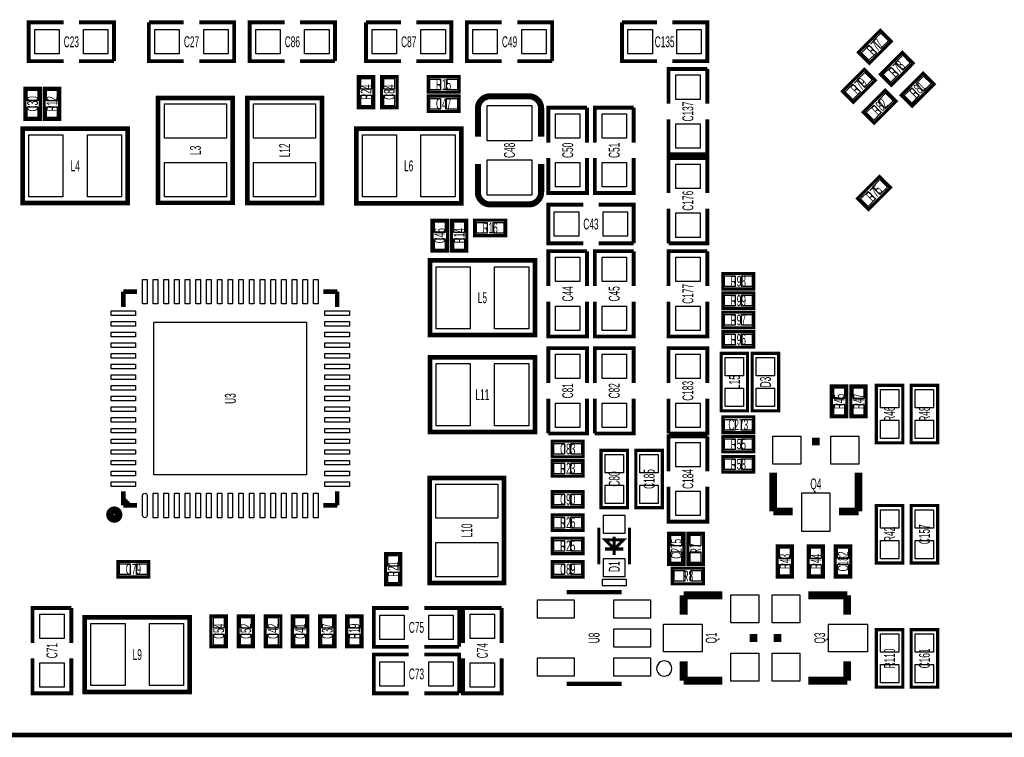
# Model space of a CAD drawing. Extents: x -5.4 to 82.1, y -0.1 to 50.1.
# Tile 2 of 4: x 13.8 to 46, y -0.1 to 23.4. Entities that reach past the tile are written whole.
import ezdxf
from ezdxf.enums import TextEntityAlignment as Align

# ---------------------------------------------------------------- set-up
doc = ezdxf.new("R2010")
doc.units = 0
doc.layers.add('DXF', color=2, linetype='CONTINUOUS')

msp = doc.modelspace()

# ---------------------------------------------------------------- linework, layer by layer
at = {"layer": 'DXF'}
for points in [[(0.508, 50.000103), (0, 49.492103), (0, 1.999996, 0.414214), (1.999996, 0), (79.999992, 0, 0.414214), (81.999988, 1.999996), (81.999988, 49.492103), (81.491988, 50.000103), (43.500091, 50.000103), (43.500091, 46.750199), (43.499888, 46.750199, -1.000207), (42.500093, 46.750199), (42.500093, 50.000103)], [(17.975834, 7.841005), (17.975834, 7.190765, -1), (17.825974, 7.190765), (17.825974, 7.841005, -1)], [(35.163582, 2.175002, 1), (34.663618, 2.174998, 1)]]:
    msp.add_lwpolyline(points, format="xyb", close=True, dxfattribs=at)
for points, const_width in [([(15.24, 22.065005), (14.097, 22.065005), (14.097, 23.335005), (15.24, 23.335005)], 0.127), ([(15.748, 23.335005), (16.891, 23.335005), (16.891, 22.065005)], 0.127), ([(19.177, 22.065005), (18.034, 22.065005), (18.034, 23.335005)], 0.127), ([(18.034, 23.335005), (19.177, 23.335005)], 0.127), ([(19.685, 23.335005), (20.828, 23.335005), (20.828, 22.065005), (19.685, 22.065005)], 0.127), ([(22.479, 22.065005), (21.336, 22.065005), (21.336, 23.335005), (22.479, 23.335005)], 0.127), ([(22.987, 23.335005), (24.13, 23.335005), (24.13, 22.065005)], 0.127), ([(26.289, 22.065005), (25.146, 22.065005), (25.146, 23.335005)], 0.127), ([(25.146, 23.335005), (26.289, 23.335005)], 0.127), ([(26.797, 23.335005), (27.94, 23.335005), (27.94, 22.065005), (26.797, 22.065005)], 0.127), ([(29.591, 22.065005), (28.448, 22.065005), (28.448, 23.335005), (29.591, 23.335005)], 0.127), ([(30.099, 23.335005), (31.242, 23.335005), (31.242, 22.065005)], 0.127), ([(34.671, 22.065005), (33.528, 22.065005), (33.528, 23.335005)], 0.127), ([(33.528, 23.335005), (34.671, 23.335005)], 0.127), ([(35.179, 23.335005), (36.322, 23.335005), (36.322, 22.065005), (35.179, 22.065005)], 0.127), ([(41.990061, 23.074452), (41.271647, 22.356039), (41.630854, 21.996832), (42.349268, 22.715245), (41.990061, 23.074452)], 0.1016), ([(42.708474, 22.356039), (41.990061, 21.637625), (42.349268, 21.278418), (43.067681, 21.996832), (42.708474, 22.356039)], 0.1016), ([(16.891, 22.065005), (15.748, 22.065005)], 0.127), ([(24.13, 22.065005), (22.987, 22.065005)], 0.127), ([(31.242, 22.065005), (30.099, 22.065005)], 0.127), ([(25.4, 20.541005), (25.4, 21.557005), (24.892, 21.557005), (24.892, 20.541005), (25.4, 20.541005)], 0.1016), ([(26.162, 20.541005), (26.162, 21.557005), (25.654, 21.557005), (25.654, 20.541005), (26.162, 20.541005)], 0.1016), ([(28.194, 21.557005), (27.178, 21.557005), (27.178, 21.049005), (28.194, 21.049005), (28.194, 21.557005)], 0.1016), ([(35.052, 20.668005), (35.052, 21.811005), (36.322, 21.811005)], 0.127), ([(36.322, 21.811005), (36.322, 20.668005)], 0.127), ([(41.463798, 21.79386), (40.745385, 21.075447), (41.104591, 20.71624), (41.823005, 21.434654), (41.463798, 21.79386)], 0.1016), ([(43.390998, 21.673541), (42.672584, 20.955127), (43.031791, 20.59592), (43.750205, 21.314334), (43.390998, 21.673541)], 0.1016), ([(13.97, 21.176005), (13.97, 20.160005), (14.478, 20.160005), (14.478, 21.176005), (13.97, 21.176005)], 0.1016), ([(14.605, 21.176005), (14.605, 20.160005), (15.113, 20.160005), (15.113, 21.176005), (14.605, 21.176005)], 0.1016), ([(28.194, 20.922005), (27.178, 20.922005), (27.178, 20.414005), (28.194, 20.414005), (28.194, 20.922005)], 0.1016), ([(42.146296, 21.111362), (41.427883, 20.392949), (41.787089, 20.033742), (42.505503, 20.752156), (42.146296, 21.111362)], 0.1016), ([(18.33499, 20.862823), (18.33499, 17.425187), (20.775168, 17.425187), (20.775168, 20.863077), (18.33499, 20.863077), (18.33499, 20.862823)], 0.1524), ([(23.70201, 17.425187), (23.70201, 20.862823), (21.261832, 20.862823), (21.261832, 17.424933), (23.70201, 17.424933), (23.70201, 17.425187)], 0.1524), ([(28.80995, 20.514081), (28.80995, 19.594093)], 0.199898), ([(31.115, 19.398005), (31.115, 20.541005), (32.385, 20.541005)], 0.127), ([(32.385, 20.541005), (32.385, 19.398005)], 0.127), ([(32.639, 19.398005), (32.639, 20.541005), (33.909, 20.541005)], 0.127), ([(33.909, 20.541005), (33.909, 19.398005)], 0.127), ([(36.322, 20.160005), (36.322, 19.017005), (35.052, 19.017005), (35.052, 20.160005)], 0.127), ([(17.339818, 19.859015), (13.902182, 19.859015), (13.902182, 17.418837), (17.340072, 17.418837), (17.340072, 19.859015), (17.339818, 19.859015)], 0.1524), ([(24.824182, 17.412995), (28.261818, 17.412995), (28.261818, 19.853173), (24.823928, 19.853173), (24.823928, 17.412995), (24.824182, 17.412995)], 0.1524), ([(30.88005, 17.773929), (30.88005, 18.693917)], 0.199898), ([(32.385, 18.890005), (32.385, 17.747005), (31.115, 17.747005), (31.115, 18.890005)], 0.127), ([(33.909, 18.890005), (33.909, 17.747005), (32.639, 17.747005), (32.639, 18.890005)], 0.127), ([(35.052, 17.747005), (35.052, 18.890005), (36.322, 18.890005), (36.322, 17.747005)], 0.127), ([(41.962603, 18.285816), (41.24419, 17.567402), (41.603397, 17.208195), (42.32181, 17.926609), (41.962603, 18.285816)], 0.1016), ([(32.258, 16.096005), (31.115, 16.096005), (31.115, 17.366005), (32.258, 17.366005)], 0.127), ([(32.766, 17.366005), (33.909, 17.366005), (33.909, 16.096005)], 0.127), ([(36.322, 17.239005), (36.322, 16.096005), (35.052, 16.096005)], 0.127), ([(35.052, 16.096005), (35.052, 17.239005)], 0.127), ([(27.813, 15.842005), (27.813, 16.858005), (27.305, 16.858005), (27.305, 15.842005), (27.813, 15.842005)], 0.1016), ([(28.448, 15.842005), (28.448, 16.858005), (27.94, 16.858005), (27.94, 15.842005), (28.448, 15.842005)], 0.1016), ([(28.702, 16.350005), (29.718, 16.350005), (29.718, 16.858005), (28.702, 16.858005), (28.702, 16.350005)], 0.1016), ([(33.909, 16.096005), (32.766, 16.096005)], 0.127), ([(31.115, 14.699005), (31.115, 15.842005), (32.385, 15.842005)], 0.127), ([(32.385, 15.842005), (32.385, 14.699005)], 0.127), ([(32.639, 14.699005), (32.639, 15.842005), (33.909, 15.842005)], 0.127), ([(33.909, 15.842005), (33.909, 14.699005)], 0.127), ([(35.052, 14.699005), (35.052, 15.842005), (36.322, 15.842005)], 0.127), ([(36.322, 15.842005), (36.322, 14.699005)], 0.127), ([(30.674818, 15.541015), (27.237182, 15.541015), (27.237182, 13.100837), (30.675072, 13.100837), (30.675072, 15.541015), (30.674818, 15.541015)], 0.1524), ([(37.846, 15.113), (36.83, 15.113), (36.83, 14.605), (37.846, 14.605), (37.846, 15.113)], 0.1016), ([(17.20088, 14.516125), (17.641062, 14.516125)], 0.150114), ([(17.20088, 14.516125), (17.20088, 14.015999)], 0.150114), ([(24.20112, 14.516125), (23.751032, 14.516125)], 0.150114), ([(24.20112, 14.516125), (24.20112, 14.015999)], 0.150114), ([(37.846, 14.478), (36.83, 14.478), (36.83, 13.97), (37.846, 13.97), (37.846, 14.478)], 0.1016), ([(32.385, 14.191005), (32.385, 13.048005), (31.115, 13.048005), (31.115, 14.191005)], 0.127), ([(33.909, 14.191005), (33.909, 13.048005), (32.639, 13.048005), (32.639, 14.191005)], 0.127), ([(36.322, 14.191005), (36.322, 13.048005), (35.052, 13.048005), (35.052, 14.191005)], 0.127), ([(36.83, 13.335), (37.846, 13.335), (37.846, 13.843), (36.83, 13.843), (36.83, 13.335)], 0.1016), ([(36.83, 12.7), (37.846, 12.7), (37.846, 13.208), (36.83, 13.208), (36.83, 12.7)], 0.1016), ([(31.115, 11.524005), (31.115, 12.667005), (32.385, 12.667005), (32.385, 11.524005)], 0.127), ([(32.639, 11.524005), (32.639, 12.667005), (33.909, 12.667005), (33.909, 11.524005)], 0.127), ([(35.052, 11.524005), (35.052, 12.667005), (36.322, 12.667005), (36.322, 11.524005)], 0.127), ([(30.674818, 12.366015), (27.237182, 12.366015), (27.237182, 9.925837), (30.675072, 9.925837), (30.675072, 12.366015), (30.674818, 12.366015)], 0.1524), ([(37.6428, 12.4968), (37.6428, 10.6172), (36.7792, 10.6172), (36.7792, 12.4968), (37.6428, 12.4968)], 0.1016), ([(38.6588, 12.4968), (38.6588, 10.6172), (37.7952, 10.6172), (37.7952, 12.4968), (38.6588, 12.4968)], 0.1016), ([(40.894, 10.414), (40.894, 11.43), (40.386, 11.43), (40.386, 10.414), (40.894, 10.414)], 0.1016), ([(41.529, 10.414), (41.529, 11.43), (41.021, 11.43), (41.021, 10.414), (41.529, 10.414)], 0.1016), ([(42.7228, 11.447805), (42.7228, 9.568205), (41.8592, 9.568205), (41.8592, 11.447805), (42.7228, 11.447805)], 0.1016), ([(43.0022, 9.568205), (43.0022, 11.447805), (43.8658, 11.447805), (43.8658, 9.568205), (43.0022, 9.568205)], 0.1016), ([(32.385, 11.016005), (32.385, 9.873005), (31.115, 9.873005)], 0.127), ([(31.115, 9.873005), (31.115, 11.016005)], 0.127), ([(33.909, 11.016005), (33.909, 9.873005), (32.639, 9.873005)], 0.127), ([(32.639, 9.873005), (32.639, 11.016005)], 0.127), ([(36.322, 11.016005), (36.322, 9.873005), (35.052, 9.873005)], 0.127), ([(35.052, 9.873005), (35.052, 11.016005)], 0.127), ([(36.83, 9.906), (37.846, 9.906), (37.846, 10.414), (36.83, 10.414), (36.83, 9.906)], 0.1016), ([(35.052, 8.636), (35.052, 9.779), (36.322, 9.779)], 0.127), ([(36.322, 9.779), (36.322, 8.636)], 0.127), ([(36.83, 9.271), (37.846, 9.271), (37.846, 9.779), (36.83, 9.779), (36.83, 9.271)], 0.1016), ([(40.005, 9.606305), (39.751, 9.606305)], 0.254), ([(31.242, 9.111005), (32.258, 9.111005), (32.258, 9.619005), (31.242, 9.619005), (31.242, 9.111005)], 0.1016), ([(33.7058, 9.3218), (33.7058, 7.4422), (32.8422, 7.4422), (32.8422, 9.3218), (33.7058, 9.3218)], 0.1016), ([(34.8488, 9.3218), (34.8488, 7.4422), (33.9852, 7.4422), (33.9852, 9.3218), (34.8488, 9.3218)], 0.1016), ([(31.242, 8.476005), (32.258, 8.476005), (32.258, 8.984005), (31.242, 8.984005), (31.242, 8.476005)], 0.1016), ([(36.83, 8.6106), (37.846, 8.6106), (37.846, 9.1186), (36.83, 9.1186), (36.83, 8.6106)], 0.1016), ([(38.481, 7.320305), (38.481, 8.590305)], 0.254), ([(41.275, 7.320305), (41.275, 8.590305)], 0.254), ([(27.22499, 8.416823), (27.22499, 4.979187), (29.665168, 4.979187), (29.665168, 8.417077), (27.22499, 8.417077), (27.22499, 8.416823)], 0.1524), ([(36.322, 8.128), (36.322, 6.985), (35.052, 6.985), (35.052, 8.128)], 0.127), ([(17.20088, 7.515885), (17.20088, 7.975879)], 0.150114), ([(17.401032, 7.515885), (17.20088, 7.716037)], 0.150114), ([(24.20112, 7.515885), (24.20112, 7.975879)], 0.150114), ([(31.242, 7.460005), (32.258, 7.460005), (32.258, 7.968005), (31.242, 7.968005), (31.242, 7.460005)], 0.1016), ([(17.20088, 7.515885), (17.641062, 7.515885)], 0.150114), ([(24.20112, 7.515885), (23.751032, 7.515885)], 0.150114), ([(39.116, 7.320305), (38.481, 7.320305)], 0.254), ([(40.64, 7.320305), (41.275, 7.320305)], 0.254), ([(41.8592, 5.631205), (41.8592, 7.510805), (42.7228, 7.510805), (42.7228, 5.631205), (41.8592, 5.631205)], 0.1016), ([(43.0022, 5.631205), (43.0022, 7.510805), (43.8658, 7.510805), (43.8658, 5.631205), (43.0022, 5.631205)], 0.1016), ([(31.242, 6.698005), (32.258, 6.698005), (32.258, 7.206005), (31.242, 7.206005), (31.242, 6.698005)], 0.1016), ([(32.774001, 5.590007), (32.774001, 6.790004)], 0.1), ([(33.773999, 5.590007), (33.773999, 6.790004)], 0.1), ([(32.258, 6.444005), (31.242, 6.444005), (31.242, 5.936005), (32.258, 5.936005), (32.258, 6.444005)], 0.1016), ([(33.274, 5.890006), (33.274, 6.490005)], 0.1), ([(35.56, 5.588), (35.56, 6.604), (35.052, 6.604), (35.052, 5.588), (35.56, 5.588)], 0.1016), ([(35.687, 6.604), (35.687, 5.588), (36.195, 5.588), (36.195, 6.604), (35.687, 6.604)], 0.1016), ([(32.974001, 6.390005), (33.274, 6.090006), (33.573999, 6.390005), (32.974001, 6.390005)], 0.1), ([(32.974001, 6.090006), (33.573999, 6.090006)], 0.1), ([(39.116, 5.174005), (39.116, 6.190005), (38.608, 6.190005), (38.608, 5.174005), (39.116, 5.174005)], 0.1016), ([(40.132, 5.174005), (40.132, 6.190005), (39.624, 6.190005), (39.624, 5.174005), (40.132, 5.174005)], 0.1016), ([(41.021, 5.174005), (41.021, 6.190005), (40.513, 6.190005), (40.513, 5.174005), (41.021, 5.174005)], 0.1016), ([(26.289, 4.920005), (26.289, 5.936005), (25.781, 5.936005), (25.781, 4.920005), (26.289, 4.920005)], 0.1016), ([(18.034, 5.682005), (17.018, 5.682005), (17.018, 5.174005), (18.034, 5.174005), (18.034, 5.682005)], 0.1016), ([(31.242, 5.174005), (32.258, 5.174005), (32.258, 5.682005), (31.242, 5.682005), (31.242, 5.174005)], 0.1016), ([(35.179, 4.953), (36.195, 4.953), (36.195, 5.461), (35.179, 5.461), (35.179, 4.953)], 0.1016), ([(31.713602, 4.674997), (33.513598, 4.674997)], 0.150012), ([(35.5473, 3.937), (35.5473, 4.572)], 0.254), ([(35.5473, 4.572), (36.8173, 4.572)], 0.254), ([(40.9067, 4.572), (39.6367, 4.572)], 0.254), ([(40.9067, 3.937), (40.9067, 4.572)], 0.254), ([(14.224, 3.015005), (14.224, 4.158005), (15.494, 4.158005)], 0.127), ([(15.494, 4.158005), (15.494, 3.015005)], 0.127), ([(26.543, 2.888005), (25.4, 2.888005), (25.4, 4.158005), (26.543, 4.158005)], 0.127), ([(27.051, 4.158005), (28.194, 4.158005), (28.194, 2.888005)], 0.127), ([(28.321, 3.015005), (28.321, 4.158005), (29.591, 4.158005)], 0.127), ([(29.591, 4.158005), (29.591, 3.015005)], 0.127), ([(15.934182, 1.410995), (19.371818, 1.410995), (19.371818, 3.851173), (15.933928, 3.851173), (15.933928, 1.410995), (15.934182, 1.410995)], 0.1524), ([(20.066, 3.904005), (20.066, 2.888005), (20.574, 2.888005), (20.574, 3.904005), (20.066, 3.904005)], 0.1016), ([(20.955, 3.904005), (20.955, 2.888005), (21.463, 2.888005), (21.463, 3.904005), (20.955, 3.904005)], 0.1016), ([(21.844, 3.904005), (21.844, 2.888005), (22.352, 2.888005), (22.352, 3.904005), (21.844, 3.904005)], 0.1016), ([(22.733, 3.904005), (22.733, 2.888005), (23.241, 2.888005), (23.241, 3.904005), (22.733, 3.904005)], 0.1016), ([(23.622, 3.904005), (23.622, 2.888005), (24.13, 2.888005), (24.13, 3.904005), (23.622, 3.904005)], 0.1016), ([(24.511, 3.904005), (24.511, 2.888005), (25.019, 2.888005), (25.019, 3.904005), (24.511, 3.904005)], 0.1016), ([(37.8333, 3.048), (37.8333, 3.302)], 0.254), ([(38.6207, 3.302), (38.6207, 3.048)], 0.254), ([(41.8592, 1.567205), (41.8592, 3.446805), (42.7228, 3.446805), (42.7228, 1.567205), (41.8592, 1.567205)], 0.1016), ([(43.0022, 1.567205), (43.0022, 3.446805), (43.8658, 3.446805), (43.8658, 1.567205), (43.0022, 1.567205)], 0.1016), ([(28.194, 2.888005), (27.051, 2.888005)], 0.127), ([(26.543, 1.364005), (25.4, 1.364005), (25.4, 2.634005), (26.543, 2.634005)], 0.127), ([(27.051, 2.634005), (28.194, 2.634005), (28.194, 1.364005)], 0.127), ([(15.494, 2.507005), (15.494, 1.364005), (14.224, 1.364005), (14.224, 2.507005)], 0.127), ([(29.591, 2.507005), (29.591, 1.364005), (28.321, 1.364005), (28.321, 2.507005)], 0.127), ([(35.5473, 2.413), (35.5473, 1.778)], 0.254), ([(40.9067, 2.413), (40.9067, 1.778)], 0.254), ([(33.513598, 1.675003), (31.713602, 1.675003)], 0.150012), ([(35.5473, 1.778), (36.8173, 1.778)], 0.254), ([(40.9067, 1.778), (39.6367, 1.778)], 0.254), ([(28.194, 1.364005), (27.051, 1.364005)], 0.127), ([(1.999996, 0), (79.999992, 0)], 0.1524)]:
    msp.add_lwpolyline(points, dxfattribs=dict(at, const_width=const_width))
for points in [[(15.09395, 23.100055), (15.09395, 22.299955), (14.29385, 22.299955), (14.29385, 23.100055)], [(16.69415, 23.100055), (16.69415, 22.299955), (15.89405, 22.299955), (15.89405, 23.100055)], [(18.23085, 22.299955), (18.23085, 23.100055), (19.03095, 23.100055), (19.03095, 22.299955)], [(19.83105, 22.299955), (19.83105, 23.100055), (20.63115, 23.100055), (20.63115, 22.299955)], [(22.33295, 23.100055), (22.33295, 22.299955), (21.53285, 22.299955), (21.53285, 23.100055)], [(23.93315, 23.100055), (23.93315, 22.299955), (23.13305, 22.299955), (23.13305, 23.100055)], [(25.34285, 22.299955), (25.34285, 23.100055), (26.14295, 23.100055), (26.14295, 22.299955)], [(26.94305, 22.299955), (26.94305, 23.100055), (27.74315, 23.100055), (27.74315, 22.299955)], [(29.44495, 23.100055), (29.44495, 22.299955), (28.64485, 22.299955), (28.64485, 23.100055)], [(31.04515, 23.100055), (31.04515, 22.299955), (30.24505, 22.299955), (30.24505, 23.100055)], [(33.72485, 22.299955), (33.72485, 23.100055), (34.52495, 23.100055), (34.52495, 22.299955)], [(35.32505, 22.299955), (35.32505, 23.100055), (36.12515, 23.100055), (36.12515, 22.299955)], [(42.004971, 22.977651), (42.252466, 22.730155), (42.004971, 22.482659), (41.757475, 22.730155)], [(41.615944, 22.588625), (41.86344, 22.341129), (41.615944, 22.093633), (41.368448, 22.341129)], [(42.723384, 22.259237), (42.97088, 22.011742), (42.723384, 21.764246), (42.475888, 22.011742)], [(35.28695, 21.614155), (36.08705, 21.614155), (36.08705, 20.814055), (35.28695, 20.814055)], [(41.478708, 21.697059), (41.726204, 21.449563), (41.478708, 21.202068), (41.231212, 21.449563)], [(42.334358, 21.870211), (42.581854, 21.622715), (42.334358, 21.375219), (42.086862, 21.622715)], [(25.321006, 21.149081), (24.970994, 21.149081), (24.970994, 21.499093), (25.321006, 21.499093)], [(26.083006, 21.149081), (25.732994, 21.149081), (25.732994, 21.499093), (26.083006, 21.499093)], [(27.585924, 21.478011), (27.585924, 21.127999), (27.235912, 21.127999), (27.235912, 21.478011)], [(28.136088, 21.478011), (28.136088, 21.127999), (27.786076, 21.127999), (27.786076, 21.478011)], [(41.089682, 21.308033), (41.337177, 21.060537), (41.089682, 20.813041), (40.842186, 21.060537)], [(43.405908, 21.576739), (43.653403, 21.329244), (43.405908, 21.081748), (43.158412, 21.329244)], [(14.048994, 21.118093), (14.399006, 21.118093), (14.399006, 20.768081), (14.048994, 20.768081)], [(14.683994, 21.118093), (15.034006, 21.118093), (15.034006, 20.768081), (14.683994, 20.768081)], [(42.161206, 21.014561), (42.408702, 20.767065), (42.161206, 20.51957), (41.91371, 20.767065)], [(43.016881, 21.187713), (43.264377, 20.940217), (43.016881, 20.692721), (42.769385, 20.940217)], [(18.542, 20.661655), (20.574, 20.661655), (20.574, 19.544055), (18.542, 19.544055)], [(23.495, 19.544055), (21.463, 19.544055), (21.463, 20.661655), (23.495, 20.661655)], [(25.321006, 20.598917), (24.970994, 20.598917), (24.970994, 20.948929), (25.321006, 20.948929)], [(26.083006, 20.598917), (25.732994, 20.598917), (25.732994, 20.948929), (26.083006, 20.948929)], [(27.585924, 20.843011), (27.585924, 20.492999), (27.235912, 20.492999), (27.235912, 20.843011)], [(28.136088, 20.843011), (28.136088, 20.492999), (27.786076, 20.492999), (27.786076, 20.843011)], [(14.048994, 20.567929), (14.399006, 20.567929), (14.399006, 20.217917), (14.048994, 20.217917)], [(14.683994, 20.567929), (15.034006, 20.567929), (15.034006, 20.217917), (14.683994, 20.217917)], [(29.110051, 20.61403), (30.579949, 20.61403), (30.579949, 19.454012), (29.110051, 19.454012)], [(31.34995, 20.344155), (32.15005, 20.344155), (32.15005, 19.544055), (31.34995, 19.544055)], [(32.87395, 20.344155), (33.67405, 20.344155), (33.67405, 19.544055), (32.87395, 19.544055)], [(41.77218, 20.625535), (42.019675, 20.378039), (41.77218, 20.130543), (41.524684, 20.378039)], [(35.28695, 20.013955), (36.08705, 20.013955), (36.08705, 19.213855), (35.28695, 19.213855)], [(15.22095, 19.652005), (15.22095, 17.620005), (14.10335, 17.620005), (14.10335, 19.652005)], [(17.13865, 19.652005), (17.13865, 17.620005), (16.02105, 17.620005), (16.02105, 19.652005)], [(25.02535, 17.620005), (25.02535, 19.652005), (26.14295, 19.652005), (26.14295, 17.620005)], [(26.94305, 17.620005), (26.94305, 19.652005), (28.06065, 19.652005), (28.06065, 17.620005)], [(18.542, 18.743955), (20.574, 18.743955), (20.574, 17.626355), (18.542, 17.626355)], [(23.495, 17.626355), (21.463, 17.626355), (21.463, 18.743955), (23.495, 18.743955)], [(29.110051, 18.833998), (30.579949, 18.833998), (30.579949, 17.67398), (29.110051, 17.67398)], [(31.34995, 18.743955), (32.15005, 18.743955), (32.15005, 17.943855), (31.34995, 17.943855)], [(32.87395, 18.743955), (33.67405, 18.743955), (33.67405, 17.943855), (32.87395, 17.943855)], [(36.08705, 17.893055), (35.28695, 17.893055), (35.28695, 18.693155), (36.08705, 18.693155)], [(41.977513, 18.189014), (42.225009, 17.941519), (41.977513, 17.694023), (41.730017, 17.941519)], [(41.588487, 17.799988), (41.835983, 17.552492), (41.588487, 17.304996), (41.340991, 17.552492)], [(32.11195, 17.131055), (32.11195, 16.330955), (31.31185, 16.330955), (31.31185, 17.131055)], [(33.71215, 17.131055), (33.71215, 16.330955), (32.91205, 16.330955), (32.91205, 17.131055)], [(36.08705, 16.292855), (35.28695, 16.292855), (35.28695, 17.092955), (36.08705, 17.092955)], [(27.734006, 16.450081), (27.383994, 16.450081), (27.383994, 16.800093), (27.734006, 16.800093)], [(28.369006, 16.450081), (28.018994, 16.450081), (28.018994, 16.800093), (28.369006, 16.800093)], [(28.759912, 16.428999), (28.759912, 16.779011), (29.109924, 16.779011), (29.109924, 16.428999)], [(29.310076, 16.428999), (29.310076, 16.779011), (29.660088, 16.779011), (29.660088, 16.428999)], [(27.734006, 15.899917), (27.383994, 15.899917), (27.383994, 16.249929), (27.734006, 16.249929)], [(28.369006, 15.899917), (28.018994, 15.899917), (28.018994, 16.249929), (28.369006, 16.249929)], [(31.34995, 15.645155), (32.15005, 15.645155), (32.15005, 14.845055), (31.34995, 14.845055)], [(32.87395, 15.645155), (33.67405, 15.645155), (33.67405, 14.845055), (32.87395, 14.845055)], [(35.28695, 15.645155), (36.08705, 15.645155), (36.08705, 14.845055), (35.28695, 14.845055)], [(28.55595, 15.334005), (28.55595, 13.302005), (27.43835, 13.302005), (27.43835, 15.334005)], [(30.47365, 15.334005), (30.47365, 13.302005), (29.35605, 13.302005), (29.35605, 15.334005)], [(17.975834, 14.116075), (17.825974, 14.116075), (17.825974, 14.916175), (17.975834, 14.916175)], [(18.325846, 14.116075), (18.175986, 14.116075), (18.175986, 14.916175), (18.325846, 14.916175)], [(18.675858, 14.116075), (18.525998, 14.116075), (18.525998, 14.916175), (18.675858, 14.916175)], [(19.02587, 14.116075), (18.87601, 14.116075), (18.87601, 14.916175), (19.02587, 14.916175)], [(19.375882, 14.116075), (19.226022, 14.116075), (19.226022, 14.916175), (19.375882, 14.916175)], [(19.725894, 14.116075), (19.576034, 14.116075), (19.576034, 14.916175), (19.725894, 14.916175)], [(20.075906, 14.116075), (19.926046, 14.116075), (19.926046, 14.916175), (20.075906, 14.916175)], [(20.425918, 14.116075), (20.276058, 14.116075), (20.276058, 14.916175), (20.425918, 14.916175)], [(20.77593, 14.116075), (20.62607, 14.116075), (20.62607, 14.916175), (20.77593, 14.916175)], [(21.125942, 14.116075), (20.976082, 14.116075), (20.976082, 14.916175), (21.125942, 14.916175)], [(21.475954, 14.116075), (21.326094, 14.116075), (21.326094, 14.916175), (21.475954, 14.916175)], [(21.825966, 14.116075), (21.676106, 14.116075), (21.676106, 14.916175), (21.825966, 14.916175)], [(22.175978, 14.116075), (22.026118, 14.116075), (22.026118, 14.916175), (22.175978, 14.916175)], [(22.52599, 14.116075), (22.37613, 14.116075), (22.37613, 14.916175), (22.52599, 14.916175)], [(22.876002, 14.116075), (22.726142, 14.116075), (22.726142, 14.916175), (22.876002, 14.916175)], [(23.226014, 14.116075), (23.076154, 14.116075), (23.076154, 14.916175), (23.226014, 14.916175)], [(23.576026, 14.116075), (23.426166, 14.116075), (23.426166, 14.916175), (23.576026, 14.916175)], [(37.237924, 15.034006), (37.237924, 14.683994), (36.887912, 14.683994), (36.887912, 15.034006)], [(37.788088, 15.034006), (37.788088, 14.683994), (37.438076, 14.683994), (37.438076, 15.034006)], [(37.237924, 14.399006), (37.237924, 14.048994), (36.887912, 14.048994), (36.887912, 14.399006)], [(37.788088, 14.399006), (37.788088, 14.048994), (37.438076, 14.048994), (37.438076, 14.399006)], [(17.60093, 13.741171), (16.80083, 13.741171), (16.80083, 13.891031), (17.60093, 13.891031)], [(24.60117, 13.741171), (23.80107, 13.741171), (23.80107, 13.891031), (24.60117, 13.891031)], [(31.34995, 14.044955), (32.15005, 14.044955), (32.15005, 13.244855), (31.34995, 13.244855)], [(32.87395, 14.044955), (33.67405, 14.044955), (33.67405, 13.244855), (32.87395, 13.244855)], [(35.28695, 14.044955), (36.08705, 14.044955), (36.08705, 13.244855), (35.28695, 13.244855)], [(36.887912, 13.413994), (36.887912, 13.764006), (37.237924, 13.764006), (37.237924, 13.413994)], [(37.438076, 13.413994), (37.438076, 13.764006), (37.788088, 13.764006), (37.788088, 13.413994)], [(17.60093, 13.391159), (16.80083, 13.391159), (16.80083, 13.541019), (17.60093, 13.541019)], [(23.200995, 8.51601), (18.201005, 8.51601), (18.201005, 13.516), (23.200995, 13.516)], [(24.60117, 13.391159), (23.80107, 13.391159), (23.80107, 13.541019), (24.60117, 13.541019)], [(17.60093, 13.041147), (16.80083, 13.041147), (16.80083, 13.191007), (17.60093, 13.191007)], [(24.60117, 13.041147), (23.80107, 13.041147), (23.80107, 13.191007), (24.60117, 13.191007)], [(36.887912, 12.778994), (36.887912, 13.129006), (37.237924, 13.129006), (37.237924, 12.778994)], [(37.438076, 12.778994), (37.438076, 13.129006), (37.788088, 13.129006), (37.788088, 12.778994)], [(17.60093, 12.691135), (16.80083, 12.691135), (16.80083, 12.840995), (17.60093, 12.840995)], [(24.60117, 12.691135), (23.80107, 12.691135), (23.80107, 12.840995), (24.60117, 12.840995)], [(17.60093, 12.341123), (16.80083, 12.341123), (16.80083, 12.490983), (17.60093, 12.490983)], [(24.60117, 12.341123), (23.80107, 12.341123), (23.80107, 12.490983), (24.60117, 12.490983)], [(32.15005, 11.670055), (31.34995, 11.670055), (31.34995, 12.470155), (32.15005, 12.470155)], [(33.67405, 11.670055), (32.87395, 11.670055), (32.87395, 12.470155), (33.67405, 12.470155)], [(36.08705, 11.670055), (35.28695, 11.670055), (35.28695, 12.470155), (36.08705, 12.470155)], [(36.911305, 12.356567), (37.510695, 12.356567), (37.510695, 11.757177), (36.911305, 11.757177)], [(37.927305, 12.356567), (38.526695, 12.356567), (38.526695, 11.757177), (37.927305, 11.757177)], [(17.60093, 11.991111), (16.80083, 11.991111), (16.80083, 12.140971), (17.60093, 12.140971)], [(24.60117, 11.991111), (23.80107, 11.991111), (23.80107, 12.140971), (24.60117, 12.140971)], [(28.55595, 12.159005), (28.55595, 10.127005), (27.43835, 10.127005), (27.43835, 12.159005)], [(30.47365, 12.159005), (30.47365, 10.127005), (29.35605, 10.127005), (29.35605, 12.159005)], [(17.60093, 11.641099), (16.80083, 11.641099), (16.80083, 11.790959), (17.60093, 11.790959)], [(24.60117, 11.641099), (23.80107, 11.641099), (23.80107, 11.790959), (24.60117, 11.790959)], [(17.60093, 11.291087), (16.80083, 11.291087), (16.80083, 11.440947), (17.60093, 11.440947)], [(24.60117, 11.291087), (23.80107, 11.291087), (23.80107, 11.440947), (24.60117, 11.440947)], [(36.911305, 11.356823), (37.510695, 11.356823), (37.510695, 10.757433), (36.911305, 10.757433)], [(37.927305, 11.356823), (38.526695, 11.356823), (38.526695, 10.757433), (37.927305, 10.757433)], [(40.815006, 11.022076), (40.464994, 11.022076), (40.464994, 11.372088), (40.815006, 11.372088)], [(41.450006, 11.022076), (41.099994, 11.022076), (41.099994, 11.372088), (41.450006, 11.372088)], [(41.991305, 11.307572), (42.590695, 11.307572), (42.590695, 10.708183), (41.991305, 10.708183)], [(43.733695, 10.708183), (43.134305, 10.708183), (43.134305, 11.307572), (43.733695, 11.307572)], [(17.60093, 10.941075), (16.80083, 10.941075), (16.80083, 11.090935), (17.60093, 11.090935)], [(24.60117, 10.941075), (23.80107, 10.941075), (23.80107, 11.090935), (24.60117, 11.090935)], [(17.60093, 10.591063), (16.80083, 10.591063), (16.80083, 10.740923), (17.60093, 10.740923)], [(24.60117, 10.591063), (23.80107, 10.591063), (23.80107, 10.740923), (24.60117, 10.740923)], [(32.15005, 10.069855), (31.34995, 10.069855), (31.34995, 10.869955), (32.15005, 10.869955)], [(33.67405, 10.069855), (32.87395, 10.069855), (32.87395, 10.869955), (33.67405, 10.869955)], [(36.08705, 10.069855), (35.28695, 10.069855), (35.28695, 10.869955), (36.08705, 10.869955)], [(40.815006, 10.471912), (40.464994, 10.471912), (40.464994, 10.821924), (40.815006, 10.821924)], [(41.450006, 10.471912), (41.099994, 10.471912), (41.099994, 10.821924), (41.450006, 10.821924)], [(17.60093, 10.241051), (16.80083, 10.241051), (16.80083, 10.390911), (17.60093, 10.390911)], [(24.60117, 10.241051), (23.80107, 10.241051), (23.80107, 10.390911), (24.60117, 10.390911)], [(36.887912, 9.984994), (36.887912, 10.335006), (37.237924, 10.335006), (37.237924, 9.984994)], [(37.438076, 9.984994), (37.438076, 10.335006), (37.788088, 10.335006), (37.788088, 9.984994)], [(17.60093, 9.891039), (16.80083, 9.891039), (16.80083, 10.040899), (17.60093, 10.040899)], [(24.60117, 9.891039), (23.80107, 9.891039), (23.80107, 10.040899), (24.60117, 10.040899)], [(41.991305, 10.307828), (42.590695, 10.307828), (42.590695, 9.708439), (41.991305, 9.708439)], [(43.733695, 9.708439), (43.134305, 9.708439), (43.134305, 10.307828), (43.733695, 10.307828)], [(17.60093, 9.541027), (16.80083, 9.541027), (16.80083, 9.690887), (17.60093, 9.690887)], [(24.60117, 9.541027), (23.80107, 9.541027), (23.80107, 9.690887), (24.60117, 9.690887)], [(36.887912, 9.349994), (36.887912, 9.700006), (37.237924, 9.700006), (37.237924, 9.349994)], [(37.438076, 9.349994), (37.438076, 9.700006), (37.788088, 9.700006), (37.788088, 9.349994)], [(39.3827, 9.784105), (39.3827, 8.869705), (38.4683, 8.869705), (38.4683, 9.784105)], [(41.2877, 9.784105), (41.2877, 8.869705), (40.3733, 8.869705), (40.3733, 9.784105)], [(31.299912, 9.189999), (31.299912, 9.540011), (31.649924, 9.540011), (31.649924, 9.189999)], [(31.850076, 9.189999), (31.850076, 9.540011), (32.200088, 9.540011), (32.200088, 9.189999)], [(35.28695, 9.58215), (36.08705, 9.58215), (36.08705, 8.78205), (35.28695, 8.78205)], [(17.60093, 9.191015), (16.80083, 9.191015), (16.80083, 9.340875), (17.60093, 9.340875)], [(24.60117, 9.191015), (23.80107, 9.191015), (23.80107, 9.340875), (24.60117, 9.340875)], [(32.974305, 9.181567), (33.573695, 9.181567), (33.573695, 8.582177), (32.974305, 8.582177)], [(34.117305, 9.181567), (34.716695, 9.181567), (34.716695, 8.582177), (34.117305, 8.582177)], [(36.887912, 8.689594), (36.887912, 9.039606), (37.237924, 9.039606), (37.237924, 8.689594)], [(37.438076, 8.689594), (37.438076, 9.039606), (37.788088, 9.039606), (37.788088, 8.689594)], [(17.60093, 8.841003), (16.80083, 8.841003), (16.80083, 8.990863), (17.60093, 8.990863)], [(24.60117, 8.841003), (23.80107, 8.841003), (23.80107, 8.990863), (24.60117, 8.990863)], [(31.299912, 8.554999), (31.299912, 8.905011), (31.649924, 8.905011), (31.649924, 8.554999)], [(31.850076, 8.554999), (31.850076, 8.905011), (32.200088, 8.905011), (32.200088, 8.554999)], [(17.60093, 8.490991), (16.80083, 8.490991), (16.80083, 8.640851), (17.60093, 8.640851)], [(24.60117, 8.490991), (23.80107, 8.490991), (23.80107, 8.640851), (24.60117, 8.640851)], [(17.60093, 8.140979), (16.80083, 8.140979), (16.80083, 8.290839), (17.60093, 8.290839)], [(24.60117, 8.140979), (23.80107, 8.140979), (23.80107, 8.290839), (24.60117, 8.290839)], [(27.432, 8.215655), (29.464, 8.215655), (29.464, 7.098055), (27.432, 7.098055)], [(32.974305, 8.181823), (33.573695, 8.181823), (33.573695, 7.582433), (32.974305, 7.582433)], [(34.117305, 8.181823), (34.716695, 8.181823), (34.716695, 7.582433), (34.117305, 7.582433)], [(18.325846, 7.115835), (18.175986, 7.115835), (18.175986, 7.915935), (18.325846, 7.915935)], [(18.675858, 7.115835), (18.525998, 7.115835), (18.525998, 7.915935), (18.675858, 7.915935)], [(19.02587, 7.115835), (18.87601, 7.115835), (18.87601, 7.915935), (19.02587, 7.915935)], [(19.375882, 7.115835), (19.226022, 7.115835), (19.226022, 7.915935), (19.375882, 7.915935)], [(19.725894, 7.115835), (19.576034, 7.115835), (19.576034, 7.915935), (19.725894, 7.915935)], [(20.075906, 7.115835), (19.926046, 7.115835), (19.926046, 7.915935), (20.075906, 7.915935)], [(20.425918, 7.115835), (20.276058, 7.115835), (20.276058, 7.915935), (20.425918, 7.915935)], [(20.77593, 7.115835), (20.62607, 7.115835), (20.62607, 7.915935), (20.77593, 7.915935)], [(21.125942, 7.115835), (20.976082, 7.115835), (20.976082, 7.915935), (21.125942, 7.915935)], [(21.475954, 7.115835), (21.326094, 7.115835), (21.326094, 7.915935), (21.475954, 7.915935)], [(21.825966, 7.115835), (21.676106, 7.115835), (21.676106, 7.915935), (21.825966, 7.915935)], [(22.175978, 7.115835), (22.026118, 7.115835), (22.026118, 7.915935), (22.175978, 7.915935)], [(22.52599, 7.115835), (22.37613, 7.115835), (22.37613, 7.915935), (22.52599, 7.915935)], [(22.876002, 7.115835), (22.726142, 7.115835), (22.726142, 7.915935), (22.876002, 7.915935)], [(23.226014, 7.115835), (23.076154, 7.115835), (23.076154, 7.915935), (23.226014, 7.915935)], [(23.576026, 7.115835), (23.426166, 7.115835), (23.426166, 7.915935), (23.576026, 7.915935)], [(31.299912, 7.538999), (31.299912, 7.889011), (31.649924, 7.889011), (31.649924, 7.538999)], [(31.850076, 7.538999), (31.850076, 7.889011), (32.200088, 7.889011), (32.200088, 7.538999)], [(35.28695, 7.98195), (36.08705, 7.98195), (36.08705, 7.18185), (35.28695, 7.18185)], [(40.3352, 7.929905), (40.3352, 6.659905), (39.4208, 6.659905), (39.4208, 7.929905)], [(31.299912, 6.776999), (31.299912, 7.127011), (31.649924, 7.127011), (31.649924, 6.776999)], [(31.850076, 6.776999), (31.850076, 7.127011), (32.200088, 7.127011), (32.200088, 6.776999)], [(33.623999, 6.600012), (32.924001, 6.600012), (32.924001, 7.200011), (33.623999, 7.200011)], [(42.590695, 6.771183), (41.991305, 6.771183), (41.991305, 7.370572), (42.590695, 7.370572)], [(43.733695, 6.771183), (43.134305, 6.771183), (43.134305, 7.370572), (43.733695, 7.370572)], [(35.481006, 6.196076), (35.130994, 6.196076), (35.130994, 6.546088), (35.481006, 6.546088)], [(35.765994, 6.546088), (36.116006, 6.546088), (36.116006, 6.196076), (35.765994, 6.196076)], [(27.432, 6.297955), (29.464, 6.297955), (29.464, 5.180355), (27.432, 5.180355)], [(31.649924, 6.365011), (31.649924, 6.014999), (31.299912, 6.014999), (31.299912, 6.365011)], [(32.200088, 6.365011), (32.200088, 6.014999), (31.850076, 6.014999), (31.850076, 6.365011)], [(39.037006, 5.782081), (38.686994, 5.782081), (38.686994, 6.132093), (39.037006, 6.132093)], [(40.053006, 5.782081), (39.702994, 5.782081), (39.702994, 6.132093), (40.053006, 6.132093)], [(40.942006, 5.782081), (40.591994, 5.782081), (40.591994, 6.132093), (40.942006, 6.132093)], [(42.590695, 5.771439), (41.991305, 5.771439), (41.991305, 6.370828), (42.590695, 6.370828)], [(43.733695, 5.771439), (43.134305, 5.771439), (43.134305, 6.370828), (43.733695, 6.370828)], [(26.210006, 5.528081), (25.859994, 5.528081), (25.859994, 5.878093), (26.210006, 5.878093)], [(35.481006, 5.645912), (35.130994, 5.645912), (35.130994, 5.995924), (35.481006, 5.995924)], [(35.765994, 5.995924), (36.116006, 5.995924), (36.116006, 5.645912), (35.765994, 5.645912)], [(17.425924, 5.603011), (17.425924, 5.252999), (17.075912, 5.252999), (17.075912, 5.603011)], [(17.976088, 5.603011), (17.976088, 5.252999), (17.626076, 5.252999), (17.626076, 5.603011)], [(31.299912, 5.252999), (31.299912, 5.603011), (31.649924, 5.603011), (31.649924, 5.252999)], [(31.850076, 5.252999), (31.850076, 5.603011), (32.200088, 5.603011), (32.200088, 5.252999)], [(33.623999, 5.18), (32.924001, 5.18), (32.924001, 5.779999), (33.623999, 5.779999)], [(39.037006, 5.231917), (38.686994, 5.231917), (38.686994, 5.581929), (39.037006, 5.581929)], [(40.053006, 5.231917), (39.702994, 5.231917), (39.702994, 5.581929), (40.053006, 5.581929)], [(40.942006, 5.231917), (40.591994, 5.231917), (40.591994, 5.581929), (40.942006, 5.581929)], [(26.210006, 4.977917), (25.859994, 4.977917), (25.859994, 5.327929), (26.210006, 5.327929)], [(35.236912, 5.031994), (35.236912, 5.382006), (35.586924, 5.382006), (35.586924, 5.031994)], [(35.787076, 5.031994), (35.787076, 5.382006), (36.137088, 5.382006), (36.137088, 5.031994)], [(32.874001, 4.890008), (33.673999, 4.890008), (33.673999, 5.090008), (32.874001, 5.090008)], [(38.0111, 3.6703), (37.0967, 3.6703), (37.0967, 4.5847), (38.0111, 4.5847)], [(38.4429, 4.5847), (39.3573, 4.5847), (39.3573, 3.6703), (38.4429, 3.6703)], [(31.963043, 3.825316), (30.764137, 3.825316), (30.764137, 4.424705), (31.963043, 4.424705)], [(34.463063, 3.825316), (33.264157, 3.825316), (33.264157, 4.424705), (34.463063, 4.424705)], [(14.45895, 3.961155), (15.25905, 3.961155), (15.25905, 3.161055), (14.45895, 3.161055)], [(26.39695, 3.923055), (26.39695, 3.122955), (25.59685, 3.122955), (25.59685, 3.923055)], [(27.99715, 3.923055), (27.99715, 3.122955), (27.19705, 3.122955), (27.19705, 3.923055)], [(28.55595, 3.961155), (29.35605, 3.961155), (29.35605, 3.161055), (28.55595, 3.161055)], [(16.13535, 1.618005), (16.13535, 3.650005), (17.25295, 3.650005), (17.25295, 1.618005)], [(18.05305, 1.618005), (18.05305, 3.650005), (19.17065, 3.650005), (19.17065, 1.618005)], [(20.144994, 3.846093), (20.495006, 3.846093), (20.495006, 3.496081), (20.144994, 3.496081)], [(21.033994, 3.846093), (21.384006, 3.846093), (21.384006, 3.496081), (21.033994, 3.496081)], [(21.922994, 3.846093), (22.273006, 3.846093), (22.273006, 3.496081), (21.922994, 3.496081)], [(22.811994, 3.846093), (23.162006, 3.846093), (23.162006, 3.496081), (22.811994, 3.496081)], [(23.700994, 3.846093), (24.051006, 3.846093), (24.051006, 3.496081), (23.700994, 3.496081)], [(24.589994, 3.846093), (24.940006, 3.846093), (24.940006, 3.496081), (24.589994, 3.496081)], [(36.1569, 2.7178), (34.8869, 2.7178), (34.8869, 3.6322), (36.1569, 3.6322)], [(40.2971, 3.6322), (41.5671, 3.6322), (41.5671, 2.7178), (40.2971, 2.7178)], [(20.144994, 3.295929), (20.495006, 3.295929), (20.495006, 2.945917), (20.144994, 2.945917)], [(21.033994, 3.295929), (21.384006, 3.295929), (21.384006, 2.945917), (21.033994, 2.945917)], [(21.922994, 3.295929), (22.273006, 3.295929), (22.273006, 2.945917), (21.922994, 2.945917)], [(22.811994, 3.295929), (23.162006, 3.295929), (23.162006, 2.945917), (22.811994, 2.945917)], [(23.700994, 3.295929), (24.051006, 3.295929), (24.051006, 2.945917), (23.700994, 2.945917)], [(24.589994, 3.295929), (24.940006, 3.295929), (24.940006, 2.945917), (24.589994, 2.945917)], [(34.463063, 2.875305), (33.264157, 2.875305), (33.264157, 3.474695), (34.463063, 3.474695)], [(42.590695, 2.707183), (41.991305, 2.707183), (41.991305, 3.306572), (42.590695, 3.306572)], [(43.733695, 2.707183), (43.134305, 2.707183), (43.134305, 3.306572), (43.733695, 3.306572)], [(38.0111, 1.7653), (37.0967, 1.7653), (37.0967, 2.6797), (38.0111, 2.6797)], [(38.4429, 2.6797), (39.3573, 2.6797), (39.3573, 1.7653), (38.4429, 1.7653)], [(14.45895, 2.360955), (15.25905, 2.360955), (15.25905, 1.560855), (14.45895, 1.560855)], [(26.39695, 2.399055), (26.39695, 1.598955), (25.59685, 1.598955), (25.59685, 2.399055)], [(27.99715, 2.399055), (27.99715, 1.598955), (27.19705, 1.598955), (27.19705, 2.399055)], [(28.55595, 2.360955), (29.35605, 2.360955), (29.35605, 1.560855), (28.55595, 1.560855)], [(31.963043, 1.925295), (30.764137, 1.925295), (30.764137, 2.524684), (31.963043, 2.524684)], [(34.463063, 1.925295), (33.264157, 1.925295), (33.264157, 2.524684), (34.463063, 2.524684)], [(42.590695, 1.707439), (41.991305, 1.707439), (41.991305, 2.306828), (42.590695, 2.306828)], [(43.733695, 1.707439), (43.134305, 1.707439), (43.134305, 2.306828), (43.733695, 2.306828)]]:
    msp.add_lwpolyline(points, close=True, dxfattribs=at)
for points, const_width in [([(30.48, 20.914131), (29.21, 20.914131, 0.414214), (28.80995, 20.514081)], 0.199898), ([(30.88005, 19.594093), (30.88005, 20.514081, 0.414214), (30.48, 20.914131)], 0.199898), ([(28.80995, 18.693917), (28.80995, 17.773929, 0.4144), (29.21, 17.374133)], 0.199898), ([(29.21, 17.374133), (30.48, 17.373879, 0.414214), (30.88005, 17.773929)], 0.199898), ([(17.042384, 7.216013, 1.000036), (16.759606, 7.215988, 0.999964), (17.042384, 7.216013)], 0.249936)]:
    msp.add_lwpolyline(points, format="xyb", dxfattribs=dict(at, const_width=const_width))

# ---------------------------------------------------------------- texts
at = {"layer": 'DXF', "width": 0.571429}
for s, p in [('C23', (15.494, 22.522205)), ('C27', (19.431, 22.522205)), ('C86', (22.733, 22.522205)), ('C87', (26.543, 22.522205)), ('C49', (29.845, 22.522205)), ('C135', (34.925, 22.522205)), ('R15', (27.686, 21.125205)), ('C47', (27.686, 20.490205)), ('L4', (15.621, 18.458205)), ('L6', (26.543, 18.458205)), ('R16', (29.21, 16.426205)), ('C43', (32.512, 16.553205)), ('R98', (37.338, 14.6812)), ('L5', (28.956, 14.140205)), ('R99', (37.338, 14.0462)), ('R97', (37.338, 13.4112)), ('R96', (37.338, 12.7762)), ('L11', (28.956, 10.965205)), ('C273', (37.338, 9.9822)), ('R55', (37.338, 9.3472)), ('C83', (31.75, 9.187205)), ('R58', (37.338, 8.6868)), ('R23', (31.75, 8.552205)), ('Q4', (39.878, 8.044205)), ('C90', (31.75, 7.536205)), ('R26', (31.75, 6.774205)), ('R25', (31.75, 6.012205)), ('C79', (17.526, 5.250205)), ('C89', (31.75, 5.250205)), ('R8', (35.687, 5.0292)), ('C75', (26.797, 3.345205)), ('L9', (17.653, 2.456205)), ('C73', (26.797, 1.821205))]:
    msp.add_text(s, height=0.3556, dxfattribs=at).set_placement(p, align=Align.CENTER)
for s, rotation, p in [('R77', 45, (41.936137, 22.409861)), ('R78', 45, (42.65455, 21.691448)), ('R79', 45, (41.409874, 21.129269)), ('R81', 45, (43.337074, 21.00895)), ('R24', 90, (25.3238, 21.048853)), ('C84', 90, (26.0858, 21.048853)), ('C30', 90, (14.4018, 20.667853)), ('R12', 90, (15.0368, 20.667853)), ('C137', 90, (35.8648, 20.413853)), ('R82', 45, (42.092372, 20.446771)), ('L12', 90, (22.6568, 19.143853)), ('C48', 90, (30.0228, 19.143853)), ('C50', 90, (31.9278, 19.143853)), ('C51', 90, (33.4518, 19.143853)), ('L3', 90, (19.7358, 19.143853)), ('C176', 90, (35.8648, 17.492853)), ('R75', 45, (41.908679, 17.621225)), ('C46', 90, (27.7368, 16.349853)), ('R14', 90, (28.3718, 16.349853)), ('C44', 90, (31.9278, 14.444853)), ('C45', 90, (33.4518, 14.444853)), ('C177', 90, (35.8648, 14.444853)), ('L15', 90, (37.3888, 11.556848)), ('D3', 90, (38.4048, 11.556848)), ('C81', 90, (31.9278, 11.269853)), ('C82', 90, (33.4518, 11.269853)), ('C183', 90, (35.8648, 11.269853)), ('U3', 90, (20.8788, 11.015853)), ('R45', 90, (40.8178, 10.921848)), ('R47', 90, (41.4528, 10.921848)), ('R46', 90, (42.4688, 10.507853)), ('R48', 90, (43.6118, 10.507853)), ('C80', 90, (33.4518, 8.381848)), ('C185', 90, (34.5948, 8.381848)), ('C184', 90, (35.8648, 8.381848)), ('L10', 90, (28.6258, 6.697853)), ('R42', 90, (42.4688, 6.570853)), ('C157', 90, (43.6118, 6.570853)), ('C275', 90, (35.4838, 6.095848)), ('R7', 90, (36.1188, 6.095848)), ('R43', 90, (39.0398, 5.681853)), ('R44', 90, (40.0558, 5.681853)), ('C182', 90, (40.9448, 5.681853)), ('R21', 90, (26.2128, 5.427853)), ('D1', 90, (33.4518, 5.5118)), ('C54', 90, (20.4978, 3.395853)), ('C52', 90, (21.3868, 3.395853)), ('C42', 90, (22.2758, 3.395853)), ('C41', 90, (23.1648, 3.395853)), ('C37', 90, (24.0538, 3.395853)), ('R19', 90, (24.9428, 3.395853)), ('U8', 90, (32.7914, 3.174848)), ('Q1', 90, (36.6268, 3.174848)), ('Q3', 90, (40.1828, 3.174848)), ('C71', 90, (15.0368, 2.760853)), ('C74', 90, (29.1338, 2.760853)), ('R110', 90, (42.4688, 2.506853)), ('C161', 90, (43.6118, 2.506853))]:
    msp.add_text(s, height=0.3556, rotation=rotation, dxfattribs=at).set_placement(p, align=Align.CENTER)

doc.saveas('drawing.dxf')
